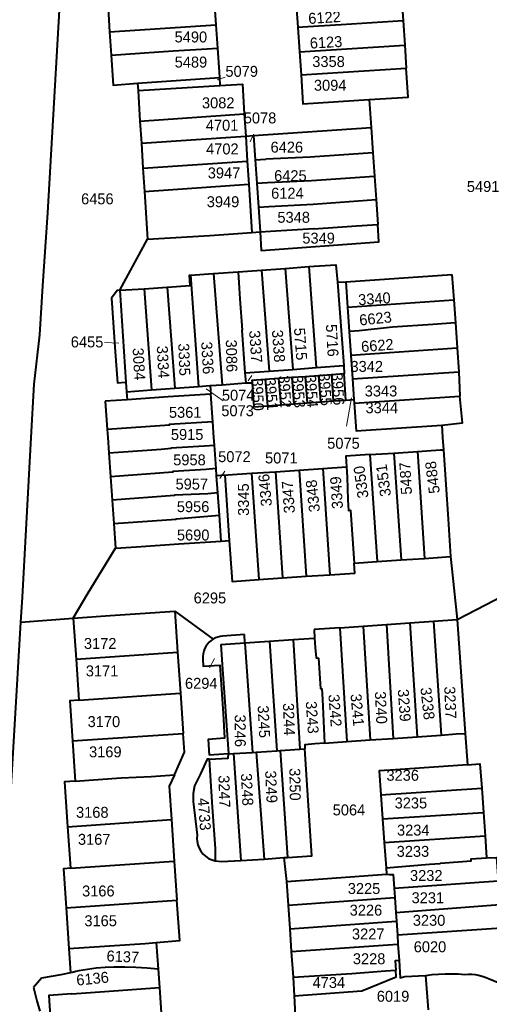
# Model space of a CAD drawing. Extents: x 99476 to 102828, y 406437 to 407931.
# Tile 9 of 48: x 99623 to 99730, y 406870 to 407095. Entities that reach past the tile are written whole.
import ezdxf
from ezdxf.enums import TextEntityAlignment as Align

# ---------------------------------------------------------------- set-up
doc = ezdxf.new("R2010")
doc.units = 0
doc.header["$MEASUREMENT"] = 0
for name, color, linetype, lineweight in [('BK_aanpijling', 10, 'Continuous', 0), ('BK_perceelnr', 10, 'Continuous', 13), ('BK_perceelnummer onder hoek', 10, 'Continuous', 13), ('BK_perceelsgrens', 10, 'Continuous', 40)]:
    doc.layers.add(name, color=color, linetype=linetype, lineweight=lineweight)
doc.styles.add('Style-WORKING', font='WORKING.shx')

msp = doc.modelspace()

# ---------------------------------------------------------------- linework, layer by layer
at = {"layer": 'BK_aanpijling', "linetype": 'Continuous', "lineweight": 0}
for p, q in [((99669.510668, 407082.365384), (99667.645, 407081.725)), ((99675.969748, 407069.313158), (99675.235, 407067.525)), ((99641.925253, 407021.664769), (99645.155, 407021.545)), ((99674.768621, 407012.919064), (99675.635, 407014.165)), ((99669.070781, 407008.370835), (99665.185, 407011.075)), ((99697.260189, 407002.585302), (99698.395, 407009.025)), ((99669.412953, 406992.249965), (99668.285, 406990.555)), ((99665.94746, 406947.292614), (99667.095, 406949.415))]:
    msp.add_line(p, q, dxfattribs=at)
at = {"layer": 'BK_perceelsgrens', "linetype": 'Continuous', "lineweight": 40}
for p, q in [((99666.985, 407099.692), (99667.356, 407094.315)), ((99709.875, 407100.528), (99710.211, 407095.281)), ((99642.731, 407098.091), (99643.083, 407092.712)), ((99685.721, 407098.946), (99686.116, 407093.74)), ((99710.211, 407095.281), (99710.569, 407089.686)), ((99643.083, 407092.712), (99667.356, 407094.315)), ((99643.083, 407092.712), (99643.437, 407087.341)), ((99667.356, 407094.315), (99667.726, 407088.947)), ((99686.116, 407093.74), (99686.54, 407088.149)), ((99686.54, 407088.149), (99710.569, 407089.686)), ((99710.569, 407089.686), (99710.909, 407084.38)), ((99686.54, 407088.149), (99686.88, 407082.843)), ((99686.88, 407082.843), (99710.909, 407084.38)), ((99649.479, 407080.948), (99668.183, 407082.273)), ((99668.183, 407082.273), (99668.304, 407080.441)), ((99649.479, 407080.948), (99649.586, 407079.258)), ((99649.586, 407079.258), (99668.304, 407080.441)), ((99649.586, 407079.258), (99650.027, 407072.277)), ((99702.433, 407077.226), (99702.875, 407070.843)), ((99650.027, 407072.277), (99673.888, 407073.925)), ((99673.888, 407073.925), (99674.207, 407068.879)), ((99650.027, 407072.277), (99650.345, 407067.231)), ((99675.968, 407068.984), (99702.875, 407070.843)), ((99702.875, 407070.843), (99703.275, 407065.053)), ((99650.345, 407067.231), (99674.207, 407068.879)), ((99674.207, 407068.879), (99675.968, 407068.984)), ((99674.207, 407068.879), (99674.568, 407063.169)), ((99675.968, 407068.984), (99676.363, 407063.441)), ((99650.345, 407067.231), (99650.706, 407061.521)), ((99676.363, 407063.441), (99678.831, 407063.604)), ((99688.918, 407064.04), (99678.831, 407063.604)), ((99703.275, 407065.053), (99688.918, 407064.04)), ((99703.275, 407065.053), (99703.646, 407059.676)), ((99650.706, 407061.521), (99674.568, 407063.169)), ((99650.706, 407061.521), (99651.042, 407056.202)), ((99674.568, 407063.169), (99674.904, 407057.85)), ((99676.363, 407063.441), (99676.744, 407058.085)), ((99703.646, 407059.676), (99704.014, 407054.351)), ((99651.042, 407056.202), (99674.904, 407057.85)), ((99674.904, 407057.85), (99675.599, 407046.843)), ((99676.744, 407058.085), (99677.132, 407052.63)), ((99651.042, 407056.202), (99651.733, 407045.267)), ((99677.132, 407052.63), (99677.49, 407046.95)), ((99704.014, 407054.351), (99704.406, 407048.677)), ((99675.599, 407046.843), (99677.49, 407046.95)), ((99645.429, 407033.625), (99651.733, 407045.267)), ((99683.271, 407038.63), (99688.657, 407039.021)), ((99688.657, 407039.021), (99690.363, 407015.943)), ((99661.564, 407037.055), (99666.876, 407037.441)), ((99661.564, 407037.055), (99663.44, 407011.633)), ((99666.876, 407037.441), (99672.45, 407037.845)), ((99666.876, 407037.441), (99668.791, 407012.028)), ((99672.45, 407037.845), (99677.834, 407038.236)), ((99677.834, 407038.236), (99683.271, 407038.63)), ((99677.834, 407038.236), (99679.575, 407015.145)), ((99683.271, 407038.63), (99684.978, 407015.545)), ((99697.127, 407035.575), (99721.39, 407037.224)), ((99721.39, 407037.224), (99721.803, 407031.417)), ((99650.95, 407033.964), (99656.223, 407034.322)), ((99656.223, 407034.322), (99657.964, 407011.227)), ((99695.231, 407035.446), (99697.127, 407035.575)), ((99695.231, 407035.446), (99696.639, 407016.407)), ((99697.127, 407035.575), (99697.522, 407029.767)), ((99645.429, 407033.625), (99645.274, 407033.616)), ((99645.429, 407033.625), (99650.95, 407033.964)), ((99645.429, 407033.625), (99646.803, 407012.622)), ((99650.95, 407033.964), (99652.649, 407010.834)), ((99697.522, 407029.767), (99721.803, 407031.417)), ((99697.522, 407029.767), (99697.902, 407024.177)), ((99721.803, 407031.417), (99722.175, 407026.195)), ((99717, 407025.813), (99707.748, 407025.148)), ((99722.175, 407026.195), (99717, 407025.813)), ((99722.175, 407026.195), (99722.584, 407020.441)), ((99697.902, 407024.177), (99698.269, 407018.788)), ((99698.269, 407018.788), (99722.584, 407020.441)), ((99698.269, 407018.788), (99698.638, 407013.359)), ((99722.584, 407020.441), (99722.97, 407015.013)), ((99690.363, 407015.943), (99696.639, 407016.407)), ((99696.639, 407016.407), (99696.71, 407014.5)), ((99674.038, 407014.735), (99679.575, 407015.145)), ((99674.038, 407014.735), (99674.208, 407012.429)), ((99679.575, 407015.145), (99684.978, 407015.545)), ((99684.978, 407015.545), (99690.363, 407015.943)), ((99690.884, 407014.083), (99687.816, 407013.863)), ((99693.817, 407014.292), (99690.884, 407014.083)), ((99690.884, 407014.083), (99691.313, 407008.103)), ((99696.71, 407014.5), (99693.817, 407014.292)), ((99693.817, 407014.292), (99694.246, 407008.313)), ((99697.13, 407008.52), (99696.71, 407014.5)), ((99698.638, 407013.359), (99722.97, 407015.013)), ((99722.97, 407015.013), (99723.162, 407009.425)), ((99646.803, 407012.622), (99646.614, 407012.608)), ((99646.803, 407012.622), (99646.948, 407010.412)), ((99663.44, 407011.633), (99666.091, 407011.829)), ((99666.091, 407011.829), (99668.791, 407012.028)), ((99666.091, 407011.829), (99666.211, 407009.868)), ((99668.791, 407012.028), (99674.208, 407012.429)), ((99674.208, 407012.429), (99675.667, 407012.465)), ((99681.743, 407013.428), (99678.673, 407013.208)), ((99678.673, 407013.208), (99679.166, 407007.233)), ((99684.766, 407013.645), (99681.743, 407013.428)), ((99681.743, 407013.428), (99682.263, 407007.455)), ((99687.816, 407013.863), (99684.766, 407013.645)), ((99684.766, 407013.645), (99685.195, 407007.665)), ((99687.816, 407013.863), (99688.245, 407007.883)), ((99698.638, 407013.359), (99698.958, 407008.651)), ((99646.948, 407010.412), (99652.649, 407010.834)), ((99646.948, 407010.412), (99647.067, 407008.606)), ((99652.649, 407010.834), (99657.964, 407011.227)), ((99666.211, 407009.868), (99656.44, 407009.224)), ((99657.964, 407011.227), (99663.44, 407011.633)), ((99666.665, 407003.523), (99666.211, 407009.868)), ((99647.067, 407008.606), (99642.095, 407008.278)), ((99642.095, 407008.278), (99642.549, 407001.768)), ((99656.44, 407009.224), (99647.067, 407008.606)), ((99679.166, 407007.233), (99682.263, 407007.455)), ((99682.263, 407007.455), (99685.195, 407007.665)), ((99685.195, 407007.665), (99688.245, 407007.883)), ((99688.245, 407007.883), (99691.313, 407008.103)), ((99691.313, 407008.103), (99694.246, 407008.313)), ((99694.246, 407008.313), (99697.13, 407008.52)), ((99697.13, 407008.52), (99698.958, 407008.651)), ((99698.958, 407008.651), (99699.017, 407007.784)), ((99699.017, 407007.784), (99723.162, 407009.425)), ((99666.917, 407000), (99666.665, 407003.523)), ((99719.045, 407002.784), (99719.233, 407000)), ((99642.549, 407001.768), (99642.672, 407000)), ((99623.136, 406963.443), (99625.18, 407000)), ((99642.672, 407000), (99642.919, 406996.465)), ((99664.75, 406998.039), (99667.046, 406998.203)), ((99667.046, 406998.203), (99666.917, 407000)), ((99667.429, 406992.848), (99667.046, 406998.203)), ((99719.233, 407000), (99719.424, 406997.182)), ((99642.919, 406996.465), (99643.301, 406990.997)), ((99657.123, 406997.591), (99664.75, 406998.039)), ((99702.631, 406996.048), (99708.079, 406996.416)), ((99702.631, 406996.048), (99704.284, 406971.599)), ((99708.079, 406996.416), (99713.467, 406996.78)), ((99708.079, 406996.416), (99709.732, 406971.968)), ((99713.467, 406996.78), (99715.12, 406972.332)), ((99667.544, 406991.235), (99667.429, 406992.848)), ((99675.545, 406991.778), (99680.996, 406992.147)), ((99675.545, 406991.778), (99677.187, 406967.497)), ((99680.996, 406992.147), (99686.433, 406992.514)), ((99680.996, 406992.147), (99682.638, 406967.866)), ((99686.433, 406992.514), (99691.823, 406992.878)), ((99686.433, 406992.514), (99688.075, 406968.233)), ((99691.823, 406992.878), (99697.243, 406993.245)), ((99691.823, 406992.878), (99693.465, 406968.597)), ((99643.301, 406990.997), (99643.673, 406985.667)), ((99669.439, 406991.365), (99667.544, 406991.235)), ((99667.827, 406987.282), (99667.544, 406991.235)), ((99669.439, 406991.365), (99670.448, 406976.419)), ((99668.191, 406982.194), (99667.827, 406987.282)), ((99643.673, 406985.667), (99644.05, 406980.272)), ((99644.05, 406980.272), (99644.441, 406974.669)), ((99668.613, 406976.3), (99668.191, 406982.194)), ((99668.613, 406976.3), (99670.448, 406976.419)), ((99699.031, 406971.244), (99704.284, 406971.599)), ((99704.284, 406971.599), (99709.732, 406971.968)), ((99709.732, 406971.968), (99715.12, 406972.332)), ((99715.12, 406972.332), (99721.077, 406972.735)), ((99722.602, 406958.383), (99743.288, 406969.102)), ((99677.187, 406967.497), (99682.638, 406967.866)), ((99682.638, 406967.866), (99688.075, 406968.233)), ((99688.075, 406968.233), (99693.465, 406968.597)), ((99622.801, 406957.766), (99623.136, 406963.443)), ((99657.994, 406960.239), (99658.632, 406950.889)), ((99657.994, 406960.239), (99666.792, 406953.885)), ((99622.801, 406957.766), (99634.782, 406958.654)), ((99634.782, 406958.654), (99635.42, 406949.305)), ((99711.739, 406957.604), (99717.166, 406957.983)), ((99717.166, 406957.983), (99722.602, 406958.383)), ((99717.166, 406957.983), (99718.881, 406931.951)), ((99722.602, 406958.383), (99724.407, 406932.333)), ((99695.737, 406956.486), (99689.836, 406956.074)), ((99689.836, 406956.074), (99689.841, 406956.001)), ((99689.841, 406956.001), (99689.971, 406954.127)), ((99695.737, 406956.486), (99701.045, 406956.857)), ((99695.737, 406956.486), (99697.357, 406930.461)), ((99701.045, 406956.857), (99706.4, 406957.231)), ((99701.045, 406956.857), (99702.708, 406930.832)), ((99706.4, 406957.231), (99711.739, 406957.604)), ((99706.4, 406957.231), (99707.966, 406931.196)), ((99711.739, 406957.604), (99713.444, 406931.575)), ((99673.907, 406954.907), (99668.916, 406954.565)), ((99674.035, 406953.024), (99673.907, 406954.907)), ((99674.035, 406953.024), (99679.624, 406953.411)), ((99679.624, 406953.411), (99685.028, 406953.785)), ((99679.624, 406953.411), (99681.312, 406928.354)), ((99685.028, 406953.785), (99689.971, 406954.127)), ((99685.028, 406953.785), (99686.628, 406928.699)), ((99668.513, 406952.642), (99674.035, 406953.024)), ((99674.035, 406953.024), (99675.745, 406927.993)), ((99635.42, 406949.305), (99658.632, 406950.889)), ((99635.42, 406949.305), (99636.062, 406939.903)), ((99658.632, 406950.889), (99659.274, 406941.487)), ((99636.062, 406939.903), (99659.274, 406941.487)), ((99659.274, 406941.487), (99659.9, 406932.331)), ((99634.611, 406930.605), (99659.9, 406932.331)), ((99697.357, 406930.461), (99702.708, 406930.832)), ((99702.708, 406930.832), (99707.966, 406931.196)), ((99707.966, 406931.196), (99713.444, 406931.575)), ((99713.444, 406931.575), (99718.881, 406931.951)), ((99724.407, 406932.333), (99724.904, 406925.157)), ((99634.611, 406930.605), (99635.238, 406921.431)), ((99681.312, 406928.354), (99682.101, 406928.405)), ((99682.101, 406928.405), (99686.628, 406928.699)), ((99682.101, 406928.405), (99683.736, 406903.978)), ((99686.628, 406928.699), (99687.757, 406928.772)), ((99692.259, 406930.108), (99697.357, 406930.461)), ((99670.242, 406927.637), (99665.862, 406927.354)), ((99670.242, 406927.637), (99671.404, 406927.712)), ((99671.404, 406927.712), (99675.745, 406927.993)), ((99671.404, 406927.712), (99673.064, 406903.239)), ((99675.745, 406927.993), (99676.599, 406928.048)), ((99676.599, 406928.048), (99681.312, 406928.354)), ((99676.599, 406928.048), (99678.438, 406903.611)), ((99705.141, 406918.273), (99728.186, 406919.77)), ((99728.186, 406919.77), (99728.573, 406914.267)), ((99705.141, 406918.273), (99705.529, 406912.76)), ((99705.529, 406912.76), (99728.573, 406914.267)), ((99705.529, 406912.76), (99705.907, 406907.384)), ((99728.573, 406914.267), (99728.95, 406908.91)), ((99633.489, 406911.002), (99657.234, 406912.623)), ((99633.489, 406911.002), (99634.137, 406901.506)), ((99657.234, 406912.623), (99657.882, 406903.127)), ((99705.907, 406907.384), (99728.95, 406908.91)), ((99728.95, 406908.91), (99729.306, 406903.853)), ((99705.907, 406907.384), (99706.316, 406901.57)), ((99678.438, 406903.611), (99682.894, 406903.92)), ((99682.894, 406903.92), (99683.736, 406903.978)), ((99682.894, 406903.92), (99683.569, 406898.456)), ((99634.137, 406901.506), (99657.882, 406903.127)), ((99657.882, 406903.127), (99658.494, 406894.168)), ((99673.064, 406903.239), (99678.438, 406903.611)), ((99706.316, 406901.57), (99706.418, 406900.121)), ((99683.569, 406898.456), (99706.418, 406900.121)), ((99683.569, 406898.456), (99683.928, 406893.074)), ((99708.172, 406896.909), (99731.97, 406898.596)), ((99708.172, 406896.909), (99708.31, 406894.782)), ((99683.928, 406893.074), (99708.31, 406894.782)), ((99708.31, 406894.782), (99708.546, 406891.421)), ((99633.134, 406892.437), (99658.494, 406894.168)), ((99633.134, 406892.437), (99633.77, 406883.125)), ((99683.928, 406893.074), (99684.292, 406887.641)), ((99708.546, 406891.421), (99732.359, 406893.202)), ((99708.546, 406891.421), (99708.68, 406889.413)), ((99684.292, 406887.641), (99708.68, 406889.413)), ((99708.68, 406889.413), (99708.891, 406886.294)), ((99684.292, 406887.641), (99684.637, 406882.493)), ((99708.891, 406886.294), (99732.743, 406887.852)), ((99708.891, 406886.294), (99709.038, 406884.125)), ((99653.747, 406884.52), (99654.171, 406878.417)), ((99684.637, 406882.493), (99709.038, 406884.125)), ((99709.038, 406884.125), (99709.291, 406880.374)), ((99633.77, 406883.125), (99634.145, 406877.61)), ((99684.637, 406882.493), (99685.032, 406876.578)), ((99654.171, 406878.417), (99654.464, 406874.203)), ((99715.364, 406876.994), (99715.906, 406869.14)), ((99627.539, 406876.393), (99625.676, 406874.212)), ((99685.032, 406876.578), (99685.314, 406872.364)), ((99625.676, 406874.212), (99626.47, 406871.195)), ((99654.464, 406874.203), (99655.138, 406864.501)), ((99685.314, 406872.364), (99685.773, 406863.011)), ((99626.47, 406871.195), (99627.102, 406868.798))]:
    msp.add_line(p, q, dxfattribs=at)
at = {"layer": 'BK_perceelsgrens', "linetype": 'Continuous', "lineweight": 40, "flags": 128}
for points in [[(99625.18, 407000), (99625.861, 407012.184), (99627.142, 407023.435), (99627.846, 407034.622), (99628.952, 407051.326), (99635.39, 407162.556), (99635.469, 407163.104)], [(99686.116, 407093.74), (99688.422, 407093.9), (99696.051, 407094.389), (99710.211, 407095.281)], [(99643.437, 407087.341), (99657.643, 407088.348), (99665.427, 407088.795), (99667.726, 407088.947)], [(99667.726, 407088.947), (99668.103, 407083.487), (99668.183, 407082.273)], [(99643.437, 407087.341), (99643.886, 407080.543), (99649.479, 407080.948)], [(99702.433, 407077.226), (99711.33, 407077.795), (99710.909, 407084.38)], [(99686.88, 407082.843), (99687.301, 407076.257), (99702.433, 407077.226)], [(99668.304, 407080.441), (99673.456, 407080.766), (99673.888, 407073.925)], [(99676.744, 407058.085), (99679.174, 407058.245), (99689.248, 407058.692), (99703.646, 407059.676)], [(99677.132, 407052.63), (99679.536, 407052.783), (99689.64, 407053.291), (99704.014, 407054.351)], [(99677.49, 407046.95), (99679.89, 407047.1), (99689.813, 407047.76), (99689.82, 407047.64), (99699.52, 407048.34), (99704.406, 407048.677)], [(99677.49, 407046.95), (99677.781, 407042.74), (99704.682, 407044.687), (99704.406, 407048.677)], [(99651.733, 407045.267), (99666.039, 407046.17), (99675.599, 407046.843)], [(99688.657, 407039.021), (99694.86, 407039.47), (99695.231, 407035.446)], [(99656.223, 407034.322), (99661.51, 407034.68), (99661.37, 407037.04), (99661.564, 407037.055)], [(99672.45, 407037.845), (99672.729, 407034.132), (99672.83, 407031.663), (99673.372, 407024.477), (99673.304, 407024.472), (99674.038, 407014.735)], [(99645.274, 407033.616), (99644.786, 407033.583), (99643.532, 407031.789), (99644.39, 407019.554), (99644.896, 407012.473), (99646.614, 407012.608)], [(99707.748, 407025.148), (99700.175, 407024.339), (99697.902, 407024.177)], [(99678.673, 407013.208), (99675.63, 407012.99), (99675.667, 407012.465)], [(99675.667, 407012.465), (99676.05, 407007.01), (99679.166, 407007.233)], [(99699.017, 407007.784), (99699.447, 407001.452), (99719.045, 407002.784)], [(99719.045, 407002.784), (99723.799, 407003.355), (99723.162, 407009.425)], [(99666.665, 407003.523), (99656.736, 407002.901), (99656.743, 407002.801), (99642.549, 407001.768)], [(99642.919, 406996.465), (99647.354, 406996.785), (99654.89, 406997.328), (99657.13, 406997.489), (99657.123, 406997.591)], [(99702.631, 406996.048), (99697.078, 406995.672), (99697.243, 406993.245)], [(99713.467, 406996.78), (99718.79, 406997.14), (99719.424, 406997.182)], [(99719.424, 406997.182), (99720.499, 406981.278), (99721.077, 406972.735)], [(99667.429, 406992.848), (99665.14, 406992.684), (99657.516, 406992.181), (99657.527, 406992.02), (99643.301, 406990.997)], [(99669.439, 406991.365), (99670.1, 406991.41), (99675.545, 406991.778)], [(99697.243, 406993.245), (99697.399, 406990.934), (99697.554, 406985.725), (99697.719, 406983.286), (99698.214, 406983.319), (99699.031, 406971.244)], [(99667.827, 406987.282), (99665.545, 406987.118), (99657.906, 406986.801), (99657.913, 406986.696), (99643.673, 406985.667)], [(99644.05, 406980.272), (99658.305, 406981.291), (99658.298, 406981.391), (99668.191, 406982.194)], [(99644.441, 406974.669), (99649.22, 406975), (99658.9, 406975.67), (99668.613, 406976.3)], [(99670.448, 406976.419), (99671.081, 406967.084), (99677.187, 406967.497)], [(99634.782, 406958.654), (99638.182, 406964.424), (99644.441, 406974.669)], [(99693.465, 406968.597), (99699.183, 406968.984), (99699.031, 406971.244)], [(99721.077, 406972.735), (99721.37, 406969.958), (99722.602, 406958.383)], [(99634.782, 406958.654), (99643.23, 406959.28), (99650.05, 406959.74), (99657.994, 406960.239)], [(99613.809, 406795.848), (99614.473, 406806.833), (99616.773, 406847.738), (99619.881, 406908.341), (99622.801, 406957.766)], [(99666.792, 406953.885), (99666.293, 406953.543), (99665.84, 406953.142), (99665.44, 406952.688), (99665.098, 406952.189), (99664.821, 406951.652), (99664.611, 406951.084), (99664.473, 406950.495), (99664.408, 406949.894), (99664.418, 406949.289)], [(99668.916, 406954.565), (99668.359, 406954.487), (99667.815, 406954.346), (99667.29, 406954.145), (99666.792, 406953.885)], [(99689.971, 406954.127), (99690.12, 406951.98), (99690.3, 406949.6), (99690.829, 406949.547), (99691.296, 406942.621), (99691.603, 406942.535), (99691.771, 406940.119), (99692.259, 406930.108)], [(99668.513, 406952.642), (99668.83, 406948.07), (99670.242, 406927.637)], [(99664.418, 406949.289), (99664.513, 406947.661), (99668.305, 406947.944), (99669.027, 406936.908), (99669.371, 406931.209), (99665.624, 406930.918), (99665.862, 406927.354)], [(99636.062, 406939.903), (99633.986, 406939.762), (99634.611, 406930.605)], [(99657.887, 406922.855), (99660.195, 406928.006), (99659.9, 406932.331)], [(99718.881, 406931.951), (99722.33, 406932.19), (99724.407, 406932.333)], [(99683.736, 406903.978), (99689.371, 406904.368), (99688.5, 406916.96), (99687.757, 406928.772)], [(99692.259, 406930.108), (99690.009, 406929.952), (99687.699, 406929.702), (99687.757, 406928.772)], [(99665.84, 406926.42), (99665.389, 406926.396), (99663.835, 406923.061), (99662.482, 406920.367), (99662.191, 406918.601), (99662.207, 406916.787), (99663.1, 406909.038)], [(99665.84, 406926.42), (99670.221, 406926.683), (99670.242, 406927.637)], [(99665.84, 406926.42), (99666.07, 406922.66), (99666.57, 406915.49), (99667.21, 406906), (99667.263, 406903.171)], [(99724.904, 406925.157), (99708.5, 406924.002), (99704.757, 406923.729), (99705.141, 406918.273)], [(99724.904, 406925.157), (99727.792, 406925.36), (99728.186, 406919.77)], [(99635.238, 406921.431), (99645.742, 406922.148), (99652.601, 406922.494), (99657.887, 406922.855)], [(99657.887, 406922.855), (99656.714, 406920.237), (99657.234, 406912.623)], [(99635.238, 406921.431), (99632.788, 406921.264), (99633.489, 406911.002)], [(99663.1, 406909.038), (99663.055, 406908.29), (99663.099, 406907.659), (99663.279, 406906.821), (99663.568, 406906.074), (99663.96, 406905.388), (99664.466, 406904.751), (99665.013, 406904.24), (99665.734, 406903.749), (99666.279, 406903.48), (99667.263, 406903.171)], [(99706.316, 406901.57), (99716.26, 406902.42), (99718.66, 406902.59), (99718.79, 406902.664), (99725.78, 406903.203), (99725.74, 406903.64), (99729.306, 406903.853)], [(99729.306, 406903.853), (99731.585, 406903.959), (99731.97, 406898.596)], [(99634.137, 406901.506), (99632.523, 406901.396), (99633.134, 406892.437)], [(99667.263, 406903.171), (99668.64, 406903.07), (99673.064, 406903.239)], [(99706.418, 406900.121), (99707.04, 406900.05), (99707.948, 406900.088), (99708.172, 406896.909)], [(99653.747, 406884.52), (99659.123, 406884.95), (99658.494, 406894.168)], [(99633.77, 406883.125), (99651.18, 406884.314), (99653.747, 406884.52)], [(99644.027, 406878.898), (99642.031, 406878.797), (99640.04, 406878.626), (99638.056, 406878.385), (99636.082, 406878.075)], [(99654.171, 406878.417), (99651.642, 406878.654), (99649.106, 406878.813), (99646.567, 406878.894), (99644.027, 406878.898)], [(99709.291, 406880.374), (99708.4, 406880.302), (99708.547, 406878.214)], [(99709.291, 406880.374), (99709.556, 406876.435), (99710.639, 406876.74), (99715.364, 406876.994)], [(99634.145, 406877.61), (99631.955, 406877.143), (99629.752, 406876.737), (99627.539, 406876.393)], [(99636.082, 406878.075), (99635.359, 406877.896), (99634.871, 406877.779), (99634.145, 406877.61)], [(99685.032, 406876.578), (99698.48, 406877.43), (99706.2, 406878.05), (99708.547, 406878.214)], [(99685.314, 406872.364), (99700.738, 406873.45), (99708.657, 406876.645), (99708.547, 406878.214)], [(99715.364, 406876.994), (99716.848, 406877.184), (99718.339, 406877.315), (99719.833, 406877.387), (99721.33, 406877.399), (99722.825, 406877.352), (99724.318, 406877.246)], [(99724.318, 406877.246), (99725.114, 406877.284), (99725.91, 406877.263), (99726.702, 406877.184), (99727.487, 406877.046), (99728.259, 406876.851), (99729.015, 406876.599), (99729.75, 406876.292)], [(99729.75, 406876.292), (99733.243, 406874.837), (99733.528, 406875.187), (99733.652, 406875.341)], [(99634.476, 406872.785), (99629.155, 406872.415), (99629.81, 406862.991)], [(99634.476, 406872.785), (99644.015, 406873.448), (99654.464, 406874.203)]]:
    msp.add_lwpolyline(points, dxfattribs=at)

# ---------------------------------------------------------------- texts
at = {"layer": 'BK_perceelnr', "linetype": 'Continuous', "lineweight": 13, "style": 'Style-WORKING'}
for s, p in [('5490', (99661.666624, 407091.527)), ('5489', (99661.688847, 407085.788)), ('3358', (99693.16, 407085.9)), ('5079', (99673.293542, 407083.664)), ('3094', (99693.525542, 407080.487)), ('3082', (99667.923847, 407076.464)), ('4701', (99668.80139, 407071.343)), ('5078', (99677.489542, 407073.013)), ('4702', (99668.87439, 407065.93)), ('6426', (99683.618542, 407066.341)), ('3947', (99669.25046, 407060.444)), ('6425', (99684.428542, 407059.821)), ('6124', (99683.740542, 407055.802)), ('5491', (99728.512542, 407057.346)), ('6456', (99640.277542, 407054.525)), ('3949', (99669.020542, 407053.861)), ('5348', (99685.182847, 407050.298)), ('5349', (99690.884847, 407045.546)), ('6455', (99637.927542, 407021.813)), ('3342', (99701.895847, 407016.216)), ('3343', (99705.150847, 407010.595)), ('5074', (99672.484542, 407009.635)), ('5073', (99672.353542, 407006.086)), ('3344', (99705.337847, 407006.768)), ('5361', (99660.369695, 407005.714)), ('5915', (99660.819542, 407000.657)), ('5075', (99696.565542, 406998.646)), ('5958', (99661.350695, 406994.859)), ('5072', (99671.628542, 406995.58)), ('5071', (99682.356542, 406995.287)), ('5957', (99661.884613, 406989.322)), ('5956', (99662.173695, 406984.16)), ('5690', (99662.195471, 406977.68)), ('6295', (99666.02639, 406963.288)), ('3172', (99640.931542, 406952.885)), ('3171', (99641.356542, 406946.61)), ('6294', (99664.04439, 406943.774)), ('3170', (99641.771624, 406935.017)), ('3169', (99642.101542, 406928.104)), ('3236', (99710.116, 406922.749)), ('3235', (99711.996, 406916.416)), ('3168', (99639.123542, 406914.278)), ('5064', (99697.828542, 406914.829)), ('3234', (99712.53, 406910.221)), ('3167', (99639.55846, 406908.109)), ('3233', (99712.458, 406905.356)), ('3232', (99715.507, 406899.837)), ('3166', (99640.505542, 406896.303)), ('3225', (99701.275, 406896.86)), ('3231', (99715.87, 406894.754)), ('3226', (99701.711, 406891.923)), ('3165', (99641.037542, 406889.496)), ('3230', (99716.151082, 406889.599)), ('3227', (99702.228918, 406886.477)), ('6020', (99716.355624, 406883.547)), ('3228', (99702.437, 406880.813)), ('4734', (99693.222542, 406875.37)), ('6019', (99707.90939, 406872.235))]:
    msp.add_text(s, height=2.5, dxfattribs=at).set_placement(p, align=Align.MIDDLE_CENTER)
at = {"layer": 'BK_perceelnummer onder hoek', "linetype": 'Continuous', "lineweight": 13, "style": 'Style-WORKING'}
for s, rotation, p in [('6122', 3.672924, (99692.232543, 407095.965971)), ('6123', 3.227763, (99692.586543, 407090.303974)), ('3340', 4.036358, (99703.647954, 407031.689291)), ('6623', 5.921889, (99703.886393, 407027.166937)), ('5716', 273.259077, (99694.002974, 407022.151457)), ('3337', 274.293431, (99676.495743, 407020.75911)), ('3338', 274.394333, (99681.723, 407020.862)), ('5715', 274.302011, (99686.764966, 407021.347456)), ('3334', 273.027793, (99655.307, 407017.222)), ('3335', 272.22895, (99660.161, 407017.782)), ('3336', 273.359777, (99665.481, 407018.155)), ('3086', 271.257789, (99670.987997, 407018.622153)), ('6622', 4.504907, (99704.319392, 407021.011952)), ('3084', 273.416588, (99649.799991, 407016.755152)), ('3952', 273.776045, (99683.19398, 407010.450305)), ('3953', 274.403087, (99686.312977, 407010.450304)), ('3954', 274.302011, (99689.284977, 407010.547304)), ('3955', 274.359152, (99692.403977, 407010.937304)), ('3956', 273.530191, (99695.327981, 407011.035305)), ('3950', 271.931863, (99677.005655, 407009.778218)), ('3951', 274.777796, (99680.075975, 407009.865304)), ('3351', 98.130102, (99705.711, 406990.153)), ('5487', 93.176628, (99710.794459, 406990.608751)), ('5488', 97.26045, (99716.916019, 406990.840849)), ('3346', 95.184013, (99678.650014, 406987.927848)), ('3350', 97.878771, (99700.57836, 406989.770175)), ('3345', 90.288206, (99673.695001, 406985.765847)), ('3347', 94.200298, (99683.962285, 406986.335739)), ('3348', 96.48566, (99689.563017, 406986.605848)), ('3349', 93.844588, (99694.97701, 406987.352848)), ('3239', 274.004173, (99710.49, 406938.74)), ('3238', 276.422341, (99715.808, 406939.165)), ('3237', 272.329199, (99721.019403, 406939.36809)), ('3242', 274.46004, (99694.641988, 406937.570152)), ('3241', 275.277406, (99699.747986, 406937.676152)), ('3240', 272.726311, (99705.171521, 406938.218059)), ('3245', 272.84254, (99678.369992, 406935.017152)), ('3244', 272.121096, (99684.112994, 406935.549152)), ('3243', 273.927577, (99689.43099, 406935.975152)), ('3246', 270.170692, (99672.967, 406932.927153)), ('3250', 270.794935, (99685.495862, 406920.668917)), ('3247', 271.768531, (99669.329301, 406919.054239)), ('3248', 272.808053, (99674.540993, 406919.489152)), ('3249', 272.78578, (99680.070993, 406920.127152)), ('4733', 274.223757, (99664.755966, 406913.852457)), ('6137', 357.290138, (99646.11645, 406881.306553)), ('6136', 5.716329, (99639.180545, 406876.270954))]:
    msp.add_text(s, height=2.5, rotation=rotation, dxfattribs=at).set_placement(p, align=Align.MIDDLE_CENTER)

doc.saveas('drawing.dxf')
